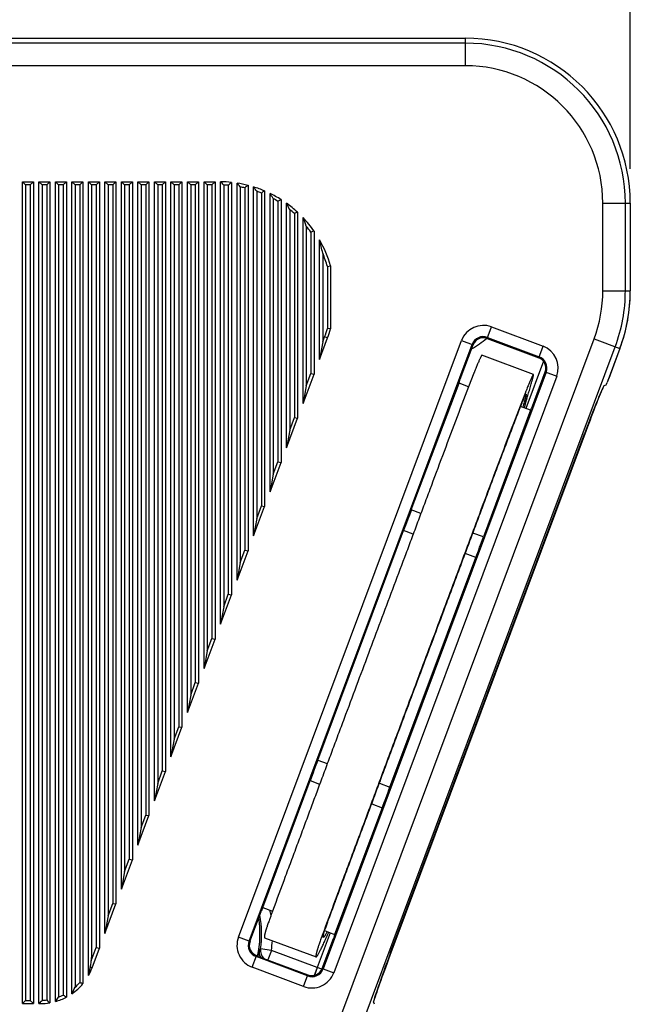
# Model space of a CAD drawing. Header units: inches. Extents: x 0 to 22, y 0 to 17.
# Tile 9 of 42: x 10.3 to 11.4, y 5.9 to 7.7. Entities that reach past the tile are written whole.
import ezdxf

# ---------------------------------------------------------------- set-up
doc = ezdxf.new("R2010")
doc.units = ezdxf.units.IN
doc.header["$LTSCALE"] = 1.21
doc.header["$MEASUREMENT"] = 0
doc.layers.get('0').update_dxf_attribs({"linetype": 'CONTINUOUS'})
doc.layers.add('DIMENSIONS', color=7, linetype='CONTINUOUS')
doc.styles.get("Standard").update_dxf_attribs({"font": 'txt', "width": 0.8})
doc.dimstyles.new('DIMSTYLE_1', dxfattribs={"dimtxt": 0.125, "dimasz": 0.18, "dimexe": 0.125, "dimexo": 0.0625, "dimgap": 0.0625, "dimtad": 0, "dimtih": 1, "dimtoh": 1, "dimzin": 4, "dimdsep": 46, "dimtxsty": 'STANDARD', "dimblk": '_FILLED', "dimblk1": '_FILLED', "dimblk2": '_FILLED', "dimcen": 0.09, "dimadec": 0, "dimazin": 0, "dimtp": 0.001, "dimtm": 0.001, "dimtfac": 1, "dimtofl": 0, "dimtmove": 0, "dimatfit": 3, "dimldrblk": '_FILLED', "dimfxl": 1, "dimtolj": 1, "dimtzin": 4, "dimarcsym": 0})

# ---------------------------------------------------------------- blocks, each defined once
blk = doc.blocks.new('_FILLED')
at = {"color": 0, "linetype": 'BYBLOCK'}
blk.add_solid([(0, 0), (-1, 0.1736), (-1, -0.1736)], dxfattribs=at)
blk = doc.blocks.new('*D0')
at = {"layer": 'DIMENSIONS', "color": 2, "linetype": 'CONTINUOUS'}
for p, q in [((5.8118, 6.3861), (5.8118, 9.2751)), ((11.4299, 7.4311), (11.4299, 9.2751)), ((5.8118, 9.1501), (7.9458, 9.1501)), ((11.4299, 9.1501), (9.2958, 9.1501))]:
    blk.add_line(p, q, dxfattribs=at)
at = {"layer": 'DIMENSIONS', "color": 2, "linetype": 'CONTINUOUS', "xscale": 0.18, "yscale": 0.18, "zscale": 0.18, "rotation": 180}
blk.add_blockref('_FILLED', (5.8118, 9.1501), dxfattribs=at)
at = {"layer": 'DIMENSIONS', "color": 2, "linetype": 'CONTINUOUS', "xscale": 0.18, "yscale": 0.18, "zscale": 0.18}
blk.add_blockref('_FILLED', (11.4299, 9.1501), dxfattribs=at)
at = {"layer": 'DIMENSIONS', "color": 2, "linetype": 'CONTINUOUS', "insert": (8.6208, 9.2126), "char_height": 0.125, "width": 1.225, "attachment_point": 2, "line_spacing_factor": 0.9}
blk.add_mtext('5.62{\\Ftxt.shx;\\W1.000000;\\H0.125000; }[142.7]', dxfattribs=at)

msp = doc.modelspace()

# ---------------------------------------------------------------- linework, layer by layer
at = {"color": 7, "linetype": 'CONTINUOUS'}
for p, q in [((11.1301, 7.6595), (8.8943, 7.6595)), ((10.1624, 7.6684), (11.1301, 7.6684)), ((11.1301, 7.6184), (11.1301, 7.6684)), ((11.1301, 7.6184), (8.8949, 7.6184)), ((10.3251, 7.4078), (10.3451, 7.4078)), ((10.3251, 5.9156), (10.3251, 7.4078)), ((10.3309, 7.4021), (10.3251, 7.4078)), ((10.3393, 7.4021), (10.3309, 7.4021)), ((10.3309, 7.4021), (10.3309, 5.9214)), ((10.3393, 7.4021), (10.3451, 7.4078)), ((10.3393, 7.4021), (10.3393, 5.9214)), ((10.3451, 7.4078), (10.3451, 5.9156)), ((10.3551, 7.4078), (10.3751, 7.4078)), ((10.3551, 5.9156), (10.3551, 7.4078)), ((10.3609, 7.4021), (10.3551, 7.4078)), ((10.3693, 7.4021), (10.3609, 7.4021)), ((10.3609, 7.4021), (10.3609, 5.9214)), ((10.3693, 7.4021), (10.3751, 7.4078)), ((10.3693, 7.4021), (10.3693, 5.922)), ((10.3751, 7.4078), (10.3751, 5.9171)), ((10.3851, 7.4078), (10.4051, 7.4078)), ((10.3851, 5.9193), (10.3851, 7.4078)), ((10.3909, 7.4021), (10.3851, 7.4078)), ((10.3993, 7.4021), (10.3909, 7.4021)), ((10.3909, 7.4021), (10.3909, 5.9273)), ((10.3993, 7.4021), (10.4051, 7.4078)), ((10.3993, 7.4021), (10.3993, 5.9309)), ((10.4051, 7.4078), (10.4051, 5.9273)), ((10.4151, 7.4078), (10.4351, 7.4078)), ((10.4151, 5.9335), (10.4151, 7.4078)), ((10.4209, 7.4021), (10.4151, 7.4078)), ((10.4293, 7.4021), (10.4209, 7.4021)), ((10.4209, 7.4021), (10.4209, 5.9454)), ((10.4293, 7.4021), (10.4351, 7.4078)), ((10.4293, 7.4021), (10.4293, 5.9539)), ((10.4351, 7.4078), (10.4351, 5.9518)), ((10.4451, 7.4078), (10.4651, 7.4078)), ((10.4451, 5.9663), (10.4451, 7.4078)), ((10.4509, 7.4021), (10.4451, 7.4078)), ((10.4593, 7.4021), (10.4509, 7.4021)), ((10.4509, 7.4021), (10.4509, 5.9993)), ((10.4593, 7.4021), (10.4651, 7.4078)), ((10.4593, 7.4021), (10.4593, 6.0173)), ((10.4651, 7.4078), (10.4651, 6.0163)), ((10.4751, 7.4078), (10.4951, 7.4078)), ((10.4751, 6.043), (10.4751, 7.4078)), ((10.4809, 7.4021), (10.4751, 7.4078)), ((10.4893, 7.4021), (10.4809, 7.4021)), ((10.4809, 7.4021), (10.4809, 6.0749)), ((10.4893, 7.4021), (10.4951, 7.4078)), ((10.4893, 7.4021), (10.4893, 6.0975)), ((10.4951, 7.4078), (10.4951, 6.0965)), ((10.5051, 7.4078), (10.5251, 7.4078)), ((10.5051, 6.1232), (10.5051, 7.4078)), ((10.5109, 7.4021), (10.5051, 7.4078)), ((10.5193, 7.4021), (10.5109, 7.4021)), ((10.5109, 7.4021), (10.5109, 6.1551)), ((10.5193, 7.4021), (10.5251, 7.4078)), ((10.5193, 7.4021), (10.5193, 6.1777)), ((10.5251, 7.4078), (10.5251, 6.1766)), ((10.5351, 7.4078), (10.5551, 7.4078)), ((10.5351, 6.2034), (10.5351, 7.4078)), ((10.5409, 7.4021), (10.5351, 7.4078)), ((10.5493, 7.4021), (10.5409, 7.4021)), ((10.5409, 7.4021), (10.5409, 6.2353)), ((10.5493, 7.4021), (10.5551, 7.4078)), ((10.5493, 7.4021), (10.5493, 6.2579)), ((10.5551, 7.4078), (10.5551, 6.2568)), ((10.5651, 7.4078), (10.5851, 7.4078)), ((10.5651, 6.2835), (10.5651, 7.4078)), ((10.5709, 7.4021), (10.5651, 7.4078)), ((10.5793, 7.4021), (10.5709, 7.4021)), ((10.5709, 7.4021), (10.5709, 6.3154)), ((10.5793, 7.4021), (10.5851, 7.4078)), ((10.5793, 7.4021), (10.5793, 6.338)), ((10.5851, 7.4078), (10.5851, 6.337)), ((10.5951, 7.4078), (10.6151, 7.4078)), ((10.5951, 6.3637), (10.5951, 7.4078)), ((10.6009, 7.4021), (10.5951, 7.4078)), ((10.6093, 7.4021), (10.6009, 7.4021)), ((10.6009, 7.4021), (10.6009, 6.3956)), ((10.6093, 7.4021), (10.6151, 7.4078)), ((10.6093, 7.4021), (10.6093, 6.4182)), ((10.6151, 7.4078), (10.6151, 6.4172)), ((10.6251, 7.4078), (10.6451, 7.4078)), ((10.6251, 6.4439), (10.6251, 7.4078)), ((10.6309, 7.4021), (10.6251, 7.4078)), ((10.6393, 7.4021), (10.6309, 7.4021)), ((10.6309, 7.4021), (10.6309, 6.4758)), ((10.6393, 7.4021), (10.6451, 7.4078)), ((10.6393, 7.4021), (10.6393, 6.4984)), ((10.6451, 7.4078), (10.6451, 6.4973)), ((10.6551, 7.4078), (10.6751, 7.4078)), ((10.6609, 7.4021), (10.6551, 7.4078)), ((10.6551, 6.5241), (10.6551, 7.4078)), ((10.6693, 7.4021), (10.6609, 7.4021)), ((10.6609, 7.4021), (10.6609, 6.556)), ((10.6693, 7.4021), (10.6751, 7.4078)), ((10.6693, 7.4021), (10.6693, 6.5786)), ((10.6751, 7.4078), (10.6751, 6.5775)), ((10.6851, 6.6042), (10.6851, 7.4078)), ((10.6909, 7.4019), (10.6909, 6.6361)), ((10.7051, 7.4067), (10.7051, 6.6577)), ((10.7151, 6.6844), (10.7151, 7.4054)), ((10.6993, 7.4014), (10.6993, 6.6587)), ((10.7209, 7.3985), (10.7209, 6.7163)), ((10.7293, 7.3967), (10.7293, 6.7389)), ((10.7351, 7.4013), (10.7351, 6.7379)), ((10.7451, 6.7646), (10.7451, 7.3985)), ((10.7509, 7.3905), (10.7509, 6.7965)), ((10.7593, 7.3873), (10.7593, 6.8191)), ((10.7651, 7.3911), (10.7651, 6.818)), ((10.7751, 6.8448), (10.7751, 7.3866)), ((10.7809, 7.3771), (10.7809, 6.8767)), ((10.7893, 7.3722), (10.7893, 6.8993)), ((10.7951, 7.3754), (10.7951, 6.8982)), ((10.8051, 6.9249), (10.8051, 7.3687)), ((11.3799, 7.3686), (11.4299, 7.3686)), ((11.3799, 7.2099), (11.3799, 7.3686)), ((11.421, 7.2099), (11.421, 7.3686)), ((11.4299, 7.3686), (11.4299, 7.2099)), ((10.8109, 7.3571), (10.8109, 6.9568)), ((10.8193, 7.3499), (10.8193, 6.9794)), ((10.8251, 7.3525), (10.8251, 6.9784)), ((10.8351, 7.0051), (10.8351, 7.3426)), ((10.8409, 7.3274), (10.8409, 7.037)), ((10.8493, 7.3163), (10.8493, 7.0596)), ((10.8551, 7.3182), (10.8551, 7.0586)), ((10.8651, 7.0853), (10.8651, 7.3024)), ((10.8709, 7.2779), (10.8709, 7.1172)), ((10.8793, 7.2541), (10.8851, 7.2549)), ((10.8793, 7.2541), (10.8793, 7.1416)), ((10.8851, 7.2549), (10.8851, 7.1408)), ((11.3799, 7.2099), (11.4299, 7.2099)), ((10.8851, 7.1408), (10.8793, 7.1416)), ((11.1698, 7.1233), (11.1777, 7.1443)), ((11.1777, 7.1443), (11.2713, 7.1093)), ((10.7178, 6.0363), (11.1231, 7.1195)), ((10.8651, 7.0853), (10.8797, 7.1243)), ((10.8709, 7.1172), (10.8651, 7.0853)), ((10.8709, 7.1172), (10.8743, 7.1263)), ((10.8797, 7.1243), (10.8743, 7.1263)), ((10.8947, 5.8681), (11.3641, 7.1224)), ((11.1231, 7.1195), (11.1441, 7.1116)), ((11.1698, 7.1233), (11.2635, 7.0883)), ((11.1705, 7.1251), (11.2641, 7.0901)), ((11.3641, 7.1224), (11.4109, 7.1049)), ((10.737, 6.0291), (11.1423, 7.1123)), ((10.9332, 5.8537), (11.4025, 7.108)), ((11.1208, 7.0493), (11.1441, 7.1116)), ((11.2635, 7.0883), (11.2713, 7.1093)), ((11.4109, 7.1049), (11.3879, 7.0434)), ((11.4109, 7.1049), (11.3906, 7.0506)), ((11.2538, 7.0578), (11.1602, 7.0928)), ((11.2723, 7.0817), (11.2403, 6.9963)), ((11.2519, 7.0002), (11.2752, 7.0625)), ((11.2752, 7.0625), (11.2962, 7.0547)), ((10.8351, 7.0051), (10.8551, 7.0586)), ((10.8409, 7.037), (10.8493, 7.0596)), ((10.8493, 7.0596), (10.8551, 7.0586)), ((11.277, 7.0619), (10.8717, 5.9787)), ((11.2962, 7.0547), (10.8909, 5.9715)), ((11.1186, 7.0419), (11.1208, 7.0493)), ((11.1456, 7.0601), (11.1359, 7.0354)), ((10.8409, 7.037), (10.8351, 7.0051)), ((11.0319, 6.8118), (11.1186, 7.0419)), ((11.1359, 7.0354), (11.1186, 7.0419)), ((11.3822, 7.0379), (11.386, 7.0388)), ((11.2392, 7.0251), (11.2296, 7.0003)), ((11.2486, 6.9932), (11.163, 6.7628)), ((11.2486, 6.9932), (11.2306, 6.9999)), ((11.2486, 6.9932), (11.2519, 7.0002)), ((10.8051, 6.9249), (10.8251, 6.9784)), ((10.8109, 6.9568), (10.8193, 6.9794)), ((10.8193, 6.9794), (10.8251, 6.9784)), ((10.8109, 6.9568), (10.8051, 6.9249)), ((11.3496, 6.9563), (10.993, 6.0028)), ((11.3496, 6.9563), (11.3491, 6.9564)), ((10.9943, 6.0083), (11.3466, 6.9498)), ((10.7751, 6.8448), (10.7951, 6.8982)), ((10.7809, 6.8767), (10.7893, 6.8993)), ((10.7893, 6.8993), (10.7951, 6.8982)), ((10.7809, 6.8767), (10.7751, 6.8448)), ((10.7451, 6.7646), (10.7651, 6.818)), ((10.7509, 6.7965), (10.7593, 6.8191)), ((10.7593, 6.8191), (10.7651, 6.818)), ((11.0492, 6.8053), (11.0319, 6.8118)), ((10.7509, 6.7965), (10.7451, 6.7646)), ((10.8619, 6.3576), (11.0179, 6.7745)), ((11.0353, 6.768), (11.0179, 6.7745)), ((11.163, 6.7628), (11.1438, 6.7699)), ((10.7151, 6.6844), (10.7351, 6.7379)), ((10.7209, 6.7163), (10.7293, 6.7389)), ((10.7293, 6.7389), (10.7351, 6.7379)), ((10.9931, 6.3086), (11.149, 6.7254)), ((11.149, 6.7254), (11.1298, 6.7326)), ((10.7209, 6.7163), (10.7151, 6.6844)), ((10.6851, 6.6042), (10.7051, 6.6577)), ((10.6909, 6.6361), (10.6993, 6.6587)), ((10.6993, 6.6587), (10.7051, 6.6577)), ((10.6909, 6.6361), (10.6851, 6.6042)), ((10.6551, 6.5241), (10.6751, 6.5775)), ((10.6609, 6.556), (10.6693, 6.5786)), ((10.6693, 6.5786), (10.6751, 6.5775)), ((10.6609, 6.556), (10.6551, 6.5241)), ((10.6251, 6.4439), (10.6451, 6.4973)), ((10.6309, 6.4758), (10.6393, 6.4984)), ((10.6393, 6.4984), (10.6451, 6.4973)), ((10.6309, 6.4758), (10.6251, 6.4439)), ((10.5951, 6.3637), (10.6151, 6.4172)), ((10.6009, 6.3956), (10.6093, 6.4182)), ((10.6093, 6.4182), (10.6151, 6.4172)), ((10.6009, 6.3956), (10.5951, 6.3637)), ((10.8619, 6.3576), (10.8792, 6.3512)), ((10.5651, 6.2835), (10.5851, 6.337)), ((10.5709, 6.3154), (10.5793, 6.338)), ((10.5793, 6.338), (10.5851, 6.337)), ((10.5709, 6.3154), (10.5651, 6.2835)), ((10.7623, 6.0898), (10.848, 6.3203)), ((10.848, 6.3203), (10.8653, 6.3138)), ((10.9738, 6.3158), (10.9931, 6.3086)), ((10.9599, 6.2784), (10.9791, 6.2712)), ((10.5409, 6.2353), (10.5493, 6.2579)), ((10.5493, 6.2579), (10.5551, 6.2568)), ((10.9791, 6.2712), (10.8924, 6.0412)), ((10.5351, 6.2034), (10.5551, 6.2568)), ((10.5409, 6.2353), (10.5351, 6.2034)), ((10.5051, 6.1232), (10.5251, 6.1766)), ((10.5109, 6.1551), (10.5193, 6.1777)), ((10.5193, 6.1777), (10.5251, 6.1766)), ((10.5109, 6.1551), (10.5051, 6.1232)), ((10.4809, 6.0749), (10.4893, 6.0975)), ((10.4893, 6.0975), (10.4951, 6.0965)), ((10.4751, 6.043), (10.4951, 6.0965)), ((10.7387, 6.0283), (10.7591, 6.0828)), ((10.7623, 6.0898), (10.7591, 6.0828)), ((10.7623, 6.0898), (10.7797, 6.0834)), ((10.4809, 6.0749), (10.4751, 6.043)), ((10.8843, 6.0442), (10.8606, 5.981)), ((10.8743, 6.048), (10.8924, 6.0412)), ((10.737, 6.0291), (10.7178, 6.0363)), ((10.7387, 6.0283), (10.737, 6.0291)), ((10.7652, 6.0352), (10.8588, 6.0001)), ((10.8698, 5.9792), (10.8902, 6.0337)), ((10.8924, 6.0412), (10.8902, 6.0337)), ((10.4502, 5.993), (10.4593, 6.0173)), ((10.4517, 5.9806), (10.4651, 6.0163)), ((10.4593, 6.0173), (10.4651, 6.0163)), ((10.7553, 6.0127), (10.7528, 6.0017)), ((10.7776, 6.012), (10.7578, 6.0149)), ((10.7776, 6.012), (10.7712, 5.9948)), ((10.8605, 5.981), (10.7776, 6.012)), ((10.7426, 5.9815), (10.7504, 6.0025)), ((10.8434, 5.9657), (10.7498, 6.0008)), ((10.7504, 6.0025), (10.8441, 5.9675)), ((10.993, 6.0028), (10.9923, 6.0031)), ((10.4517, 5.9806), (10.4485, 5.9818)), ((10.8362, 5.9465), (10.7426, 5.9815)), ((10.8605, 5.981), (10.8551, 5.9667)), ((10.8606, 5.981), (10.8557, 5.9668)), ((10.8694, 5.9781), (10.8606, 5.981)), ((10.8698, 5.9792), (10.8717, 5.9787)), ((10.8717, 5.9787), (10.8909, 5.9715)), ((10.8362, 5.9465), (10.8441, 5.9675)), ((10.3309, 5.9214), (10.3251, 5.9156)), ((10.3309, 5.9214), (10.3393, 5.9214)), ((10.3393, 5.9214), (10.3451, 5.9156)), ((10.3581, 5.9186), (10.3551, 5.9156)), ((10.3581, 5.9156), (10.3581, 5.9186)), ((10.9652, 5.9142), (10.9633, 5.9185)), ((10.3251, 5.9156), (10.3451, 5.9156)), ((10.3551, 5.9156), (10.3581, 5.9156))]:
    msp.add_line(p, q, dxfattribs=at)
for centre, radius, start, end in [((11.1301, 7.3686), 0.2998, 0, 90), ((11.1301, 7.3686), 0.2908, 0, 90), ((11.1301, 7.3686), 0.2498, 0, 90), ((10.2752, 7.002), 0.5768, 43.8963, 44.7173), ((10.683, 7.1978), 0.21, 83.9583, 89.4262), ((10.683, 7.1978), 0.2042, 85.4138, 87.7897), ((11.115, 6.9511), 0.6128, 131.9753, 132.7056), ((10.3053, 7.054), 0.5399, 39.6576, 40.6082), ((10.683, 7.1978), 0.21, 75.6343, 81.2066), ((10.683, 7.1978), 0.2042, 76.8881, 79.3118), ((11.145, 6.8731), 0.6685, 127.8139, 128.4429), ((10.3353, 7.0962), 0.5092, 35.2959, 36.4051), ((10.683, 7.1978), 0.21, 66.9853, 72.7987), ((10.683, 7.1978), 0.2042, 68.0529, 70.5879), ((11.175, 6.7716), 0.7428, 123.4899, 124.0255), ((10.3653, 7.1305), 0.4833, 30.6839, 32), ((10.683, 7.1978), 0.21, 57.7358, 63.9863), ((10.683, 7.1978), 0.2042, 58.6244, 61.3632), ((11.205, 6.6319), 0.849, 118.8656, 119.3114), ((10.3953, 7.1578), 0.4609, 25.6195, 27.2323), ((10.683, 7.1978), 0.21, 47.4151, 54.4479), ((10.683, 7.1978), 0.2042, 48.1224, 51.2333), ((11.235, 6.419), 1.0195, 113.7057, 114.0606), ((10.4254, 7.1787), 0.4413, 19.6895, 21.8057), ((10.683, 7.1978), 0.21, 34.9613, 43.5893), ((10.683, 7.1978), 0.2042, 35.4683, 39.3717), ((11.265, 6.0166), 1.3646, 107.4794, 107.7337), ((10.4556, 7.1931), 0.4238, 11.547, 14.9529), ((10.683, 7.1978), 0.21, 15.7625, 29.87), ((10.683, 7.1978), 0.2042, 15.9852, 23.0823), ((11.1301, 7.2099), 0.2498, 339.4853, 360), ((11.1301, 7.2099), 0.2908, 339.4853, 360), ((11.1301, 7.2099), 0.2998, 339.4853, 360), ((11.1301, 7.2099), 0.2998, 339.4942, 356.8006), ((10.683, 7.1978), 0.2042, 339.4853, 344.0148), ((10.683, 7.1978), 0.21, 339.4853, 344.2375), ((11.1628, 7.1046), 0.0424, 69.4853, 159.4853), ((11.0366, 7.2828), 0.2071, 300.3585, 309.7366), ((11.1628, 7.1046), 0.0219, 69.4853, 159.4853), ((11.1628, 7.1046), 0.02, 69.4853, 159.4853), ((11.2565, 7.0695), 0.0424, 339.4853, 69.4853), ((11.2565, 7.0695), 0.02, 339.4853, 69.4853), ((11.2565, 7.0695), 0.0219, 339.4853, 69.4853), ((11.3518, 6.9519), 0.1304, 158.0517, 158.317), ((10.5726, 6.0415), 0.2071, 9.4727, 12.1458), ((10.5726, 6.0415), 0.1843, 347.531, 9.1517), ((10.5726, 6.0415), 0.1871, 351.8117, 10.563), ((9.4365, 6.6882), 1.5819, 335.8281, 336.0107), ((10.7574, 6.0213), 0.0424, 159.2398, 249.4832), ((10.7574, 6.0213), 0.0219, 159.1483, 249.4807), ((10.5726, 6.0415), 0.2071, 351.8117, 356.7776), ((10.7751, 6.0096), 0.02, 171.0608, 209.2235), ((10.5482, 6.2496), 0.3147, 311.1708, 311.7699), ((10.7776, 6.012), 0.02, 171.84, 226.7545), ((10.2594, 6.016), 0.1922, 349.7252, 354.9911), ((10.2515, 6.0174), 0.2003, 345.2139, 349.7334), ((10.3581, 6.0156), 0.1, 330.4877, 339.4885), ((10.8511, 5.9862), 0.0424, 249.4872, 339.7308), ((10.8511, 5.9862), 0.0219, 249.4895, 339.8226), ((10.8622, 5.9857), 0.005, 249.4942, 250.9549), ((10.3581, 6.0156), 0.0942, 311.7947, 319.1279), ((10.625, 6.479), 0.5603, 249.5663, 250.1951), ((10.3581, 6.0156), 0.1, 304.7677, 320.3763), ((10.2254, 6.0328), 0.2141, 332.3449, 335.884), ((10.1675, 6.1091), 0.2695, 314.9985, 315.8463), ((10.3581, 6.0156), 0.0942, 271.7019, 276.858), ((10.5649, 6.1426), 0.2948, 228.4346, 229.9174), ((10.1953, 6.0633), 0.2382, 322.8137, 325.176), ((10.3581, 6.0156), 0.1, 285.6791, 298.0505), ((10.3581, 6.0156), 0.0942, 290.37, 295.963), ((10.5949, 6.2438), 0.369, 237.9855, 239.0368), ((10.3581, 6.0156), 0.1, 270, 279.8023)]:
    msp.add_arc(centre, radius, start, end, dxfattribs=at)
for centre, major_axis, ratio, start_param, end_param in [((11.3905, 7.0507), (0.00175, 0.00468), 0.026186, -2.095064, -1.570796), ((11.3489, 6.9489), (0.0333, 0.089), 0.026186, 0.017453, 1.570796), ((11.3519, 6.9554), (0.0333, 0.089), 0.026186, 0.446746, 1.570796), ((11.3878, 7.0435), (0.00175, 0.00468), 0.026186, -3.124139, -1.570796), ((11.0302, 6.7699), (0.1752, 0.4683), 0.026186, 1.490966, 1.570796), ((11.1368, 6.73), (0.1752, 0.4683), 0.026186, -1.570796, -1.490966), ((10.8742, 6.353), (0.1752, 0.4683), 0.026186, -4.712389, -4.632559), ((10.9808, 6.3131), (0.1752, 0.4683), 0.026186, -1.650626, -1.570796), ((10.7574, 6.0213), (-0.007, -0.0187), 0.999848, -1.570796, -0.000069), ((10.9966, 6.0074), (0.0333, 0.089), 0.026186, -4.712389, -3.167773), ((10.9953, 6.002), (0.0333, 0.089), 0.026186, -4.712389, -3.488816), ((10.8511, 5.9862), (-0.007, -0.0187), 0.999848, 0, 1.570796)]:
    msp.add_ellipse(centre, major_axis=major_axis, ratio=ratio, start_param=start_param, end_param=end_param, dxfattribs=at)
for points, knots in [([(11.1602, 7.0928), (11.1602, 7.0928), (11.1602, 7.0928), (11.1601, 7.0928), (11.1601, 7.0928), (11.16, 7.0927), (11.1599, 7.0926), (11.1598, 7.0925), (11.1596, 7.0923), (11.1594, 7.092), (11.1592, 7.0917), (11.159, 7.0913), (11.1588, 7.0909), (11.1584, 7.0902), (11.1579, 7.0891), (11.1571, 7.0876), (11.1563, 7.0858), (11.1554, 7.0836), (11.1538, 7.0802), (11.1522, 7.0763), (11.1504, 7.072), (11.1489, 7.0683), (11.1476, 7.065), (11.1466, 7.0626), (11.146, 7.0612), (11.1457, 7.0605), (11.1456, 7.0601)], [0, 0, 0, 0, 0.001028, 0.002172, 0.003524, 0.005143, 0.009329, 0.014935, 0.022077, 0.030846, 0.041321, 0.053575, 0.06768, 0.083702, 0.121765, 0.168251, 0.22357, 0.288044, 0.361911, 0.538116, 0.640277, 0.751577, 0.871712, 0.934423, 0.967633, 1, 1, 1, 1]), ([(11.2373, 6.9976), (11.2375, 6.9983), (11.2379, 6.9996), (11.2385, 7.0014), (11.2389, 7.0028), (11.2392, 7.004), (11.2395, 7.005), (11.2397, 7.0058), (11.2399, 7.0064), (11.24, 7.0071), (11.2402, 7.0077), (11.2405, 7.0087), (11.2409, 7.0101), (11.2413, 7.0118), (11.2421, 7.0143), (11.2431, 7.0177), (11.2443, 7.022), (11.2457, 7.0266), (11.2471, 7.0313), (11.2485, 7.036), (11.2498, 7.0405), (11.2509, 7.0442), (11.2516, 7.047), (11.2522, 7.0489), (11.2526, 7.0507), (11.253, 7.0523), (11.2533, 7.0536), (11.2535, 7.0545), (11.2537, 7.0551), (11.2538, 7.0557), (11.2539, 7.0562), (11.2539, 7.0566), (11.254, 7.057), (11.254, 7.0572), (11.254, 7.0574), (11.254, 7.0575), (11.2539, 7.0576), (11.2539, 7.0577), (11.2539, 7.0577), (11.2539, 7.0578), (11.2538, 7.0578)], [0, 0, 0, 0, 0.034253, 0.064093, 0.088864, 0.108615, 0.1238, 0.135739, 0.146386, 0.157016, 0.168102, 0.180002, 0.206061, 0.234494, 0.265072, 0.331988, 0.40498, 0.481988, 0.56095, 0.639802, 0.716474, 0.788809, 0.822665, 0.854612, 0.884334, 0.911468, 0.935652, 0.946527, 0.95653, 0.965618, 0.973748, 0.980863, 0.986905, 0.991824, 0.993852, 0.995591, 0.997046, 0.998233, 0.999189, 1, 1, 1, 1]), ([(11.2538, 7.0578), (11.2538, 7.0578), (11.2538, 7.0578), (11.2538, 7.0578), (11.2537, 7.0578), (11.2536, 7.0577), (11.2535, 7.0576), (11.2534, 7.0575), (11.2533, 7.0573), (11.2531, 7.057), (11.2529, 7.0567), (11.2527, 7.0563), (11.2524, 7.0558), (11.252, 7.0551), (11.2515, 7.054), (11.2508, 7.0525), (11.2499, 7.0507), (11.249, 7.0486), (11.2475, 7.0451), (11.2458, 7.0413), (11.244, 7.0369), (11.2425, 7.0332), (11.2412, 7.03), (11.2402, 7.0276), (11.2396, 7.0262), (11.2393, 7.0254), (11.2392, 7.0251)], [0, 0, 0, 0, 0.001028, 0.002172, 0.003524, 0.005143, 0.009329, 0.014935, 0.022077, 0.030846, 0.041321, 0.053575, 0.06768, 0.083702, 0.121765, 0.168251, 0.22357, 0.288044, 0.361911, 0.538116, 0.640277, 0.751577, 0.871712, 0.934423, 0.967633, 1, 1, 1, 1]), ([(11.1359, 7.0354), (11.1279, 7.0145), (11.112, 6.9729), (11.0886, 6.9107), (11.0694, 6.8593), (11.0543, 6.819), (11.0452, 6.7945), (11.038, 6.7753), (11.0309, 6.7562), (11.0183, 6.7227), (11.0003, 6.6746), (10.9785, 6.6165), (10.9566, 6.5581), (10.9346, 6.4994), (10.9162, 6.4502), (10.9014, 6.4107), (10.8903, 6.3809), (10.8811, 6.3561), (10.8736, 6.3362), (10.869, 6.3237), (10.8653, 6.3138), (10.8618, 6.3043), (10.8575, 6.2927), (10.8523, 6.2789), (10.8453, 6.2601), (10.8364, 6.236), (10.8254, 6.2067), (10.8142, 6.1766), (10.7989, 6.1355), (10.7874, 6.1043), (10.7797, 6.0834)], [0, 0, 0, 0, 0.065815, 0.13165, 0.196207, 0.227693, 0.258399, 0.273444, 0.288374, 0.318385, 0.379021, 0.440079, 0.501432, 0.56317, 0.625245, 0.656428, 0.687665, 0.718895, 0.734673, 0.750461, 0.758189, 0.765721, 0.780294, 0.794688, 0.809398, 0.839557, 0.870396, 0.901939, 0.934111, 1, 1, 1, 1]), ([(11.2308, 7.0007), (11.2316, 7.0025), (11.2329, 7.0059), (11.2349, 7.0105), (11.2364, 7.0142), (11.2376, 7.0169), (11.2384, 7.0186), (11.2389, 7.0196), (11.2393, 7.0204), (11.2396, 7.021), (11.2398, 7.0214), (11.24, 7.0216), (11.2401, 7.0218), (11.2402, 7.022), (11.2403, 7.0221), (11.2404, 7.0221), (11.2404, 7.0222), (11.2405, 7.0222), (11.2405, 7.0222), (11.2405, 7.0222)], [0, 0, 0, 0, 0.250404, 0.460565, 0.632623, 0.768726, 0.82397, 0.87104, 0.910214, 0.941779, 0.954803, 0.966041, 0.975538, 0.983347, 0.989536, 0.994204, 0.996025, 0.997552, 1, 1, 1, 1]), ([(11.2405, 7.0222), (11.2405, 7.0222), (11.2406, 7.0222), (11.2406, 7.0221), (11.2406, 7.0221), (11.2406, 7.022), (11.2406, 7.0218), (11.2406, 7.0216), (11.2406, 7.0213), (11.2405, 7.0209), (11.2405, 7.0205), (11.2404, 7.0199), (11.2402, 7.019), (11.2399, 7.0177), (11.2395, 7.0163), (11.2391, 7.0148), (11.2386, 7.0131), (11.238, 7.0106), (11.237, 7.0073), (11.2357, 7.003), (11.2349, 7.0001), (11.2344, 6.9986)], [0, 0, 0, 0, 0.001548, 0.003378, 0.005657, 0.008467, 0.015803, 0.025501, 0.037554, 0.051918, 0.068535, 0.087339, 0.131223, 0.182991, 0.242041, 0.307766, 0.379552, 0.456785, 0.625126, 0.807847, 1, 1, 1, 1]), ([(11.2296, 7.0003), (11.2215, 6.9795), (11.2056, 6.9378), (11.1822, 6.8756), (11.163, 6.8243), (11.148, 6.784), (11.1388, 6.7595), (11.1316, 6.7402), (11.1245, 6.7212), (11.112, 6.6877), (11.0939, 6.6396), (11.0722, 6.5815), (11.0502, 6.5231), (11.0282, 6.4643), (11.0098, 6.4151), (10.995, 6.3756), (10.9839, 6.3459), (10.9747, 6.3211), (10.9673, 6.3011), (10.9626, 6.2886), (10.959, 6.2788), (10.9554, 6.2693), (10.9511, 6.2577), (10.946, 6.2438), (10.939, 6.225), (10.93, 6.201), (10.919, 6.1716), (10.9078, 6.1416), (10.8925, 6.1004), (10.881, 6.0693), (10.8733, 6.0483)], [0, 0, 0, 0, 0.065815, 0.13165, 0.196207, 0.227693, 0.258399, 0.273444, 0.288374, 0.318385, 0.379021, 0.440079, 0.501432, 0.56317, 0.625245, 0.656428, 0.687665, 0.718895, 0.734673, 0.750461, 0.758189, 0.765721, 0.780294, 0.794688, 0.809398, 0.839557, 0.870396, 0.901939, 0.934111, 1, 1, 1, 1]), ([(10.8743, 6.0479), (10.8745, 6.0485), (10.8749, 6.0496), (10.8758, 6.052), (10.8769, 6.0551), (10.8782, 6.0587), (10.8796, 6.0624), (10.8809, 6.0661), (10.8827, 6.071), (10.885, 6.0771), (10.8877, 6.0845), (10.8904, 6.0919), (10.8932, 6.0993), (10.8968, 6.1092), (10.9014, 6.1216), (10.907, 6.1364), (10.9125, 6.1513), (10.9199, 6.1712), (10.9292, 6.1961), (10.9385, 6.221), (10.946, 6.241), (10.9515, 6.2559), (10.9571, 6.2707), (10.9626, 6.2856), (10.9681, 6.3005), (10.9755, 6.3203), (10.9847, 6.3451), (10.9958, 6.3749), (11.0107, 6.4146), (11.0293, 6.4644), (11.0517, 6.5241), (11.0741, 6.5838), (11.0927, 6.6335), (11.1077, 6.6733), (11.1188, 6.7032), (11.13, 6.7331), (11.1412, 6.7631), (11.1525, 6.7934), (11.1639, 6.8237), (11.1752, 6.8541), (11.1847, 6.8793), (11.1922, 6.8993), (11.1978, 6.9142), (11.2034, 6.9289), (11.208, 6.9411), (11.2117, 6.9508), (11.2144, 6.958), (11.2172, 6.9651), (11.2199, 6.9722), (11.2221, 6.9781), (11.2239, 6.9828), (11.2253, 6.9863), (11.2266, 6.9898), (11.2277, 6.9927), (11.2286, 6.995), (11.2293, 6.9967), (11.2299, 6.9981), (11.2303, 6.9993), (11.2305, 6.9998), (11.2306, 7.0001)], [0, 0, 0, 0, 0.001772, 0.003674, 0.00751, 0.011351, 0.015197, 0.019046, 0.0229, 0.030619, 0.038354, 0.046102, 0.053864, 0.061638, 0.077218, 0.092837, 0.108485, 0.124156, 0.155535, 0.186913, 0.202583, 0.21823, 0.233846, 0.249435, 0.265029, 0.280633, 0.311867, 0.343132, 0.374425, 0.437077, 0.499789, 0.562529, 0.625262, 0.656616, 0.687956, 0.719279, 0.750799, 0.782609, 0.814549, 0.846462, 0.878188, 0.893932, 0.90957, 0.925082, 0.940448, 0.948071, 0.95565, 0.963182, 0.970666, 0.978099, 0.981795, 0.985478, 0.989146, 0.9928, 0.994622, 0.99644, 0.998254, 0.999159, 1, 1, 1, 1]), ([(10.7797, 6.0834), (10.7793, 6.0823), (10.7785, 6.0803), (10.7774, 6.0772), (10.7759, 6.0731), (10.7739, 6.0675), (10.7718, 6.0617), (10.7702, 6.057), (10.7693, 6.0544), (10.7686, 6.0524), (10.7682, 6.051), (10.7677, 6.0496), (10.7673, 6.0483), (10.767, 6.0473), (10.7668, 6.0465), (10.7666, 6.0459), (10.7665, 6.0455), (10.7665, 6.0453), (10.7664, 6.0451), (10.7664, 6.0449), (10.7663, 6.0446), (10.7661, 6.044), (10.7659, 6.0431), (10.7657, 6.0421), (10.7654, 6.0409), (10.7652, 6.0399), (10.7651, 6.0389), (10.7649, 6.0381), (10.7648, 6.0374), (10.7648, 6.0368), (10.7648, 6.0362), (10.7648, 6.0358), (10.7649, 6.0355), (10.7649, 6.0354), (10.765, 6.0353), (10.7651, 6.0352), (10.7651, 6.0352), (10.7652, 6.0352)], [0, 0, 0, 0, 0.065485, 0.129841, 0.19319, 0.323293, 0.484273, 0.55367, 0.616976, 0.647659, 0.67804, 0.707336, 0.73394, 0.756231, 0.773094, 0.784111, 0.789979, 0.795342, 0.798715, 0.802256, 0.806128, 0.820601, 0.834511, 0.86045, 0.884004, 0.905194, 0.92407, 0.940673, 0.955052, 0.967264, 0.977375, 0.985478, 0.991714, 0.994213, 0.996365, 0.998255, 1, 1, 1, 1]), ([(10.8733, 6.0483), (10.8729, 6.0473), (10.8722, 6.0452), (10.871, 6.0422), (10.8695, 6.0381), (10.8675, 6.0324), (10.8655, 6.0267), (10.8638, 6.022), (10.8629, 6.0194), (10.8623, 6.0174), (10.8618, 6.0159), (10.8613, 6.0146), (10.8609, 6.0133), (10.8606, 6.0122), (10.8604, 6.0114), (10.8602, 6.0109), (10.8601, 6.0105), (10.8601, 6.0103), (10.86, 6.0101), (10.86, 6.0099), (10.8599, 6.0095), (10.8598, 6.009), (10.8595, 6.0081), (10.8593, 6.0071), (10.8591, 6.0059), (10.8588, 6.0048), (10.8587, 6.0039), (10.8586, 6.0031), (10.8585, 6.0023), (10.8584, 6.0017), (10.8584, 6.0012), (10.8584, 6.0008), (10.8585, 6.0005), (10.8586, 6.0003), (10.8586, 6.0003), (10.8587, 6.0002), (10.8588, 6.0002), (10.8588, 6.0001)], [0, 0, 0, 0, 0.065485, 0.129841, 0.19319, 0.323293, 0.484273, 0.55367, 0.616976, 0.647659, 0.67804, 0.707336, 0.73394, 0.756231, 0.773094, 0.784111, 0.789979, 0.795342, 0.798715, 0.802256, 0.806128, 0.820601, 0.834511, 0.86045, 0.884004, 0.905194, 0.92407, 0.940673, 0.955052, 0.967264, 0.977375, 0.985478, 0.991714, 0.994213, 0.996365, 0.998255, 1, 1, 1, 1]), ([(10.8721, 6.0357), (10.8721, 6.0357), (10.872, 6.0358), (10.872, 6.0358), (10.8719, 6.0359), (10.8719, 6.036), (10.8718, 6.0362), (10.8718, 6.0365), (10.8718, 6.0369), (10.8718, 6.0374), (10.8718, 6.0379), (10.8719, 6.0388), (10.8721, 6.0397), (10.8723, 6.0408), (10.8725, 6.0417), (10.8727, 6.0426), (10.8729, 6.0433), (10.873, 6.0437), (10.8731, 6.0441), (10.8731, 6.0444), (10.8732, 6.0446), (10.8733, 6.0448), (10.8733, 6.045), (10.8733, 6.0452), (10.8734, 6.0454), (10.8735, 6.0457), (10.8736, 6.046), (10.8737, 6.0464), (10.874, 6.0471), (10.8741, 6.0475), (10.8743, 6.0479)], [0, 0, 0, 0, 0.005764, 0.011912, 0.018775, 0.026595, 0.045724, 0.070178, 0.100396, 0.136652, 0.179137, 0.228, 0.345338, 0.414034, 0.489541, 0.57195, 0.615771, 0.661351, 0.684804, 0.7087, 0.733041, 0.745379, 0.757843, 0.771465, 0.788974, 0.812597, 0.842, 0.876231, 0.914349, 1, 1, 1, 1]), ([(10.8789, 6.0462), (10.8785, 6.0454), (10.8777, 6.0438), (10.8765, 6.0417), (10.8756, 6.0401), (10.8749, 6.039), (10.8745, 6.0383), (10.8741, 6.0376), (10.8737, 6.0371), (10.8733, 6.0366), (10.873, 6.0363), (10.8728, 6.036), (10.8725, 6.0358), (10.8724, 6.0357), (10.8723, 6.0357), (10.8722, 6.0357), (10.8721, 6.0357), (10.8721, 6.0357)], [0, 0, 0, 0, 0.218974, 0.412353, 0.579239, 0.652482, 0.718791, 0.778077, 0.830266, 0.875309, 0.913198, 0.944015, 0.968025, 0.977697, 0.986026, 0.993309, 1, 1, 1, 1]), ([(10.8588, 6.0001), (10.8588, 6.0001), (10.8589, 6.0001), (10.859, 6.0001), (10.8591, 6.0002), (10.8592, 6.0002), (10.8595, 6.0004), (10.8598, 6.0007), (10.8601, 6.0011), (10.8605, 6.0015), (10.8608, 6.0021), (10.8615, 6.003), (10.8623, 6.0043), (10.8633, 6.0062), (10.8645, 6.0084), (10.8658, 6.0109), (10.8673, 6.0137), (10.8688, 6.0168), (10.8704, 6.0201), (10.8727, 6.0251), (10.8759, 6.0319), (10.8784, 6.0375), (10.8798, 6.0405)], [0, 0, 0, 0, 0.001972, 0.004108, 0.006535, 0.009339, 0.016259, 0.0251, 0.035936, 0.048788, 0.06365, 0.080506, 0.120091, 0.167315, 0.221915, 0.283615, 0.352136, 0.427202, 0.508534, 0.595859, 0.787475, 1, 1, 1, 1])]:
    msp.add_open_spline(points, degree=3, knots=knots, dxfattribs=at)

# ---------------------------------------------------------------- dimensions: what is measured, and where the dimension line sits
at = {"layer": 'DIMENSIONS', "color": 2, "linetype": 'CONTINUOUS'}
dim = msp.add_linear_dim(base=(11.4299, 9.1501), p1=(5.8118, 6.3236), p2=(11.4299, 7.3686), dimstyle='DIMSTYLE_1', dxfattribs=at)
dim.commit()
dim.dimension.update_dxf_attribs({"geometry": '*D0', "text_midpoint": (8.6208, 9.1501), "dimtype": 160})

doc.saveas('drawing.dxf')
